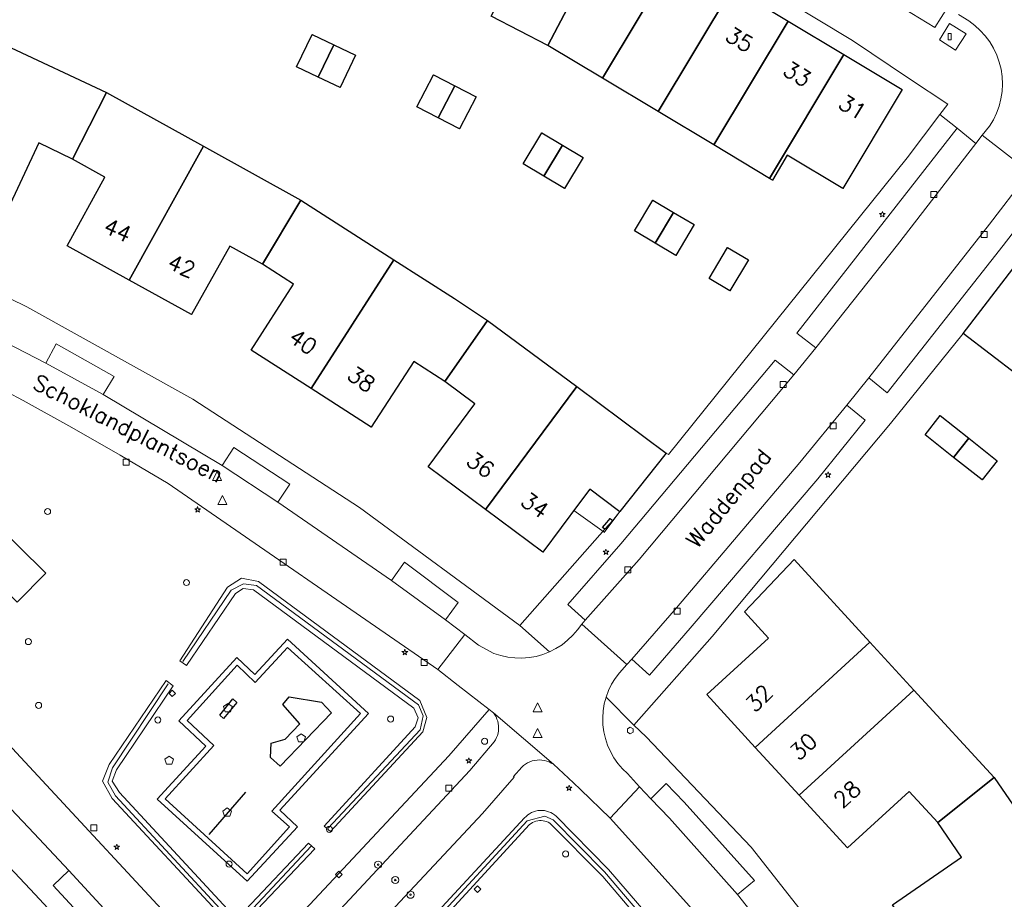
# Model space of a CAD drawing. Header units: metres. Extents: x 105376 to 107446, y 444190 to 447356.
# Tile 59 of 90: x 106950 to 107032, y 446166 to 446239. Entities that reach past the tile are written whole.
import ezdxf
from ezdxf.enums import TextEntityAlignment as Align

# ---------------------------------------------------------------- set-up
doc = ezdxf.new("R2010")
doc.units = ezdxf.units.M
doc.header["$MEASUREMENT"] = 0
for name, color, linetype, lineweight in [('begroeid terreindeel kenmerkpunt', 3, 'Continuous', 0), ('huisnummerreeks BGT', 7, 'Continuous', 0), ('luifel', 220, 'Continuous', 0), ('onbegroeid terreindeel vlak', 5, 'Continuous', 0), ('openbare ruimte label tekst', 7, 'Continuous', 0), ('pand vlak BGT', 1, 'Continuous', 30), ('pand vlak gecombineerd BAG en BGT', 1, 'Continuous', 30), ('s_afsluitpaal', 7, 'Continuous', 0), ('s_afvalbak', 7, 'Continuous', 0), ('s_boom', 7, 'Continuous', 0), ('s_brandkraan_brandput', 7, 'Continuous', 0), ('s_container', 7, 'Continuous', 0), ('s_lantaarnpaal_lichtmast', 7, 'Continuous', 0), ('s_rioolput', 7, 'Continuous', 0), ('s_speelvoorziening', 7, 'Continuous', 0), ('s_speelwerktuig groot', 62, 'Continuous', 30), ('s_straatkolk_trottoirkolk', 7, 'Continuous', 0), ('s_verkeersbordpaal', 7, 'Continuous', 0), ('s_zitbank', 7, 'Continuous', 0), ('vegetatieobject lijn', 5, 'Continuous', 0), ('vlak afvalcontainer', 7, 'Continuous', 0), ('wegdeel vlak', 2, 'Continuous', 0)]:
    doc.layers.add(name, color=color, linetype=linetype, lineweight=lineweight)
doc.styles.get("Standard").update_dxf_attribs({"font": 'romans.shx'})

msp = doc.modelspace()

# ---------------------------------------------------------------- linework, layer by layer
at = {"layer": 'begroeid terreindeel kenmerkpunt', "flags": 128}
for points in [[(106946.099, 446209.897), (106950.197, 446207.736), (106954.257, 446205.505), (106958.279, 446203.205), (106962.261, 446200.837), (106984.706, 446185.358), (106986.416, 446184.036), (106988.991, 446182.032), (106985.629, 446178.183), (106967.662, 446158.955)], [(106966.704, 446160.043), (106947.863, 446180.358)], [(106973.111, 446157.014), (106988.42, 446173.378), (106991.06, 446176.4), (106991.003, 446176.451), (106991.693, 446177.235), (106991.845, 446177.373), (106992.01, 446177.496), (106992.186, 446177.601), (106992.372, 446177.689), (106992.565, 446177.757), (106992.765, 446177.806), (106992.968, 446177.835), (106993.173, 446177.844), (106993.378, 446177.832), (106993.581, 446177.8), (106993.78, 446177.747), (106993.972, 446177.676), (106994.157, 446177.585), (106994.331, 446177.477), (106996.008, 446175.935), (106996.595, 446175.368), (106999.044, 446173.003), (107005.658, 446165.671)], [(106983.692, 446164.109), (106991.928, 446173.01), (106992.055, 446173.142), (106992.195, 446173.261), (106992.346, 446173.366), (106992.506, 446173.455), (106992.675, 446173.527), (106992.849, 446173.583), (106993.029, 446173.62), (106993.211, 446173.64), (106993.395, 446173.641), (106993.577, 446173.624), (106993.758, 446173.589), (106993.933, 446173.536), (106994.103, 446173.466), (106994.264, 446173.379), (106994.417, 446173.277), (106994.558, 446173.16), (106998.92, 446168.728), (107006.496, 446159.942)], [(106983.692, 446164.109), (106991.928, 446173.01), (106992.055, 446173.142), (106992.195, 446173.261), (106992.346, 446173.366), (106992.506, 446173.455), (106992.675, 446173.527), (106992.849, 446173.583), (106993.029, 446173.62), (106993.211, 446173.64), (106993.395, 446173.641), (106993.577, 446173.624), (106993.758, 446173.589), (106993.933, 446173.536), (106994.103, 446173.466), (106994.264, 446173.379), (106994.417, 446173.277), (106994.558, 446173.16), (106998.92, 446168.728), (107006.496, 446159.942)], [(107006.496, 446159.942), (106998.92, 446168.728), (106994.558, 446173.16), (106994.417, 446173.277), (106994.264, 446173.379), (106994.103, 446173.466), (106993.933, 446173.536), (106993.758, 446173.589), (106993.577, 446173.624), (106993.395, 446173.641), (106993.211, 446173.64), (106993.029, 446173.62), (106992.849, 446173.583), (106992.675, 446173.527), (106992.506, 446173.455), (106992.346, 446173.366), (106992.195, 446173.261), (106992.055, 446173.142), (106991.928, 446173.01), (106983.692, 446164.109)], [(107005.801, 446159.489), (106998.446, 446168.138), (106994.027, 446172.584), (106993.896, 446172.654), (106993.758, 446172.71), (106993.615, 446172.753), (106993.469, 446172.78), (106993.32, 446172.793), (106993.172, 446172.791), (106993.024, 446172.774), (106992.878, 446172.742), (106992.737, 446172.696), (106992.601, 446172.635), (106992.471, 446172.561), (106992.35, 446172.475), (106984.243, 446163.648)], [(107005.801, 446159.489), (106998.446, 446168.138), (106994.027, 446172.584), (106993.896, 446172.654), (106993.758, 446172.71), (106993.615, 446172.753), (106993.469, 446172.78), (106993.32, 446172.793), (106993.172, 446172.791), (106993.024, 446172.774), (106992.878, 446172.742), (106992.737, 446172.696), (106992.601, 446172.635), (106992.471, 446172.561), (106992.35, 446172.475), (106984.243, 446163.648)], [(106984.243, 446163.648), (106992.35, 446172.475), (106992.471, 446172.561), (106992.601, 446172.635), (106992.737, 446172.696), (106992.878, 446172.742), (106993.024, 446172.774), (106993.172, 446172.791), (106993.32, 446172.793), (106993.469, 446172.78), (106993.615, 446172.753), (106993.758, 446172.71), (106993.896, 446172.654), (106994.027, 446172.584), (106998.446, 446168.138), (107005.801, 446159.489)]]:
    msp.add_lwpolyline(points, dxfattribs=at)
for points in [[(106949.722, 446190.956), (106952.095, 446193.392), (106942.948, 446202.404), (106940.589, 446199.924)], [(106968.515, 446192.097), (106967.868, 446191.694), (106963.802, 446185.704), (106963.257, 446186.073), (106967.212, 446192.209), (106968.373, 446192.954), (106969.788, 446192.677), (106983.222, 446182.773), (106983.809, 446181.374), (106983.468, 446180.192), (106975.786, 446171.898), (106975.26, 446172.34), (106982.83, 446180.583), (106983.066, 446181.337), (106982.714, 446182.139), (106969.377, 446192.002)], [(106968.515, 446192.097), (106967.868, 446191.694), (106963.802, 446185.704), (106963.257, 446186.073), (106967.212, 446192.209), (106968.373, 446192.954), (106969.788, 446192.677), (106983.222, 446182.773), (106983.809, 446181.374), (106983.468, 446180.192), (106975.786, 446171.898), (106975.26, 446172.34), (106982.83, 446180.583), (106983.066, 446181.337), (106982.714, 446182.139), (106969.377, 446192.002)], [(106969.377, 446192.002), (106982.714, 446182.139), (106983.066, 446181.337), (106982.83, 446180.583), (106975.26, 446172.34), (106975.786, 446171.898), (106983.468, 446180.192), (106983.809, 446181.374), (106983.222, 446182.773), (106969.788, 446192.677), (106968.373, 446192.954), (106967.212, 446192.209), (106963.257, 446186.073), (106963.802, 446185.704), (106967.868, 446191.694), (106968.515, 446192.097)], [(106972.206, 446187.883), (106969.486, 446184.94), (106967.995, 446186.355), (106963.171, 446181.107), (106965.403, 446178.991), (106961.37, 446174.578), (106968.854, 446167.747), (106973.047, 446172.285), (106971.565, 446173.653), (106978.935, 446181.703)], [(106962.681, 446184.017), (106957.978, 446177.021), (106957.615, 446176.083), (106958.215, 446175.134), (106967.202, 446165.425), (106967.984, 446165.113), (106968.718, 446165.366), (106973.954, 446170.909), (106974.465, 446170.457), (106969.142, 446164.845), (106968.008, 446164.293), (106966.674, 446164.873), (106957.615, 446174.62), (106956.814, 446176.071), (106957.365, 446177.452), (106962.109, 446184.458)], [(106962.681, 446184.017), (106957.978, 446177.021), (106957.615, 446176.083), (106958.215, 446175.134), (106967.202, 446165.425), (106967.984, 446165.113), (106968.718, 446165.366), (106973.954, 446170.909), (106974.465, 446170.457), (106969.142, 446164.845), (106968.008, 446164.293), (106966.674, 446164.873), (106957.615, 446174.62), (106956.814, 446176.071), (106957.365, 446177.452), (106962.109, 446184.458)], [(106962.109, 446184.458), (106957.365, 446177.452), (106956.814, 446176.071), (106957.615, 446174.62), (106966.674, 446164.873), (106968.008, 446164.293), (106969.142, 446164.845), (106974.465, 446170.457), (106973.954, 446170.909), (106968.718, 446165.366), (106967.984, 446165.113), (106967.202, 446165.425), (106958.215, 446175.134), (106957.615, 446176.083), (106957.978, 446177.021), (106962.681, 446184.017)]]:
    msp.add_lwpolyline(points, close=True, dxfattribs=at)
at = {"layer": 'luifel'}
for p, q in [((106996.042, 446198.605), (106998.551, 446196.786)), ((106998.567, 446196.774), (106999.848, 446198.496))]:
    msp.add_line(p, q, dxfattribs=at)
at = {"layer": 'onbegroeid terreindeel vlak', "flags": 128}
for points in [[(107001.653, 446248.281), (107019.218, 446237.68), (107023.967, 446234.501), (107027.148, 446232.404), (107026.488, 446231.531), (107023.763, 446227.926), (107003.897, 446203.239), (107003.721, 446203.37), (106996.268, 446208.896), (106988.848, 446214.398), (106986.102, 446216.221), (106981.045, 446219.455), (106973.307, 446224.404), (106965.219, 446228.892), (106957.134, 446233.377), (106948.738, 446237.304)], [(106989.157, 446239.723), (106993.875, 446237.289), (106998.422, 446234.561), (107003.052, 446231.782), (107007.682, 446229.003), (107012.313, 446226.225), (107012.549, 446226.083), (107013.79, 446228.151), (107018.412, 446225.375), (107023.349, 446233.623), (107018.485, 446236.537), (107013.853, 446239.313), (107009.221, 446242.089)], [(106948.729, 446223.248), (106951.522, 446229.177), (106954.3, 446227.831), (106957.014, 446226.332), (106953.857, 446220.616), (106959.04, 446217.755), (106964.222, 446214.893), (106967.409, 446220.587), (106970.125, 446219.076), (106972.716, 446217.422), (106969.191, 446211.939), (106974.184, 446208.728), (106979.177, 446205.517), (106982.704, 446211.001), (106985.301, 446209.311), (106987.795, 446207.47), (106983.917, 446202.22), (106988.688, 446198.673), (106993.458, 446195.125), (106996.511, 446199.236), (106997.357, 446200.375), (106999.76, 446198.562), (106999.848, 446198.496), (106999.266, 446197.752), (106999.2, 446197.806), (106999.066, 446197.914), (106998.776, 446197.585), (106998.424, 446197.186), (106998.623, 446197.025), (106991.544, 446189.022), (106978.203, 446198.833), (106964.321, 446207.861), (106950.525, 446215.543), (106936.331, 446222.463)], [(106948.729, 446223.248), (106951.522, 446229.177), (106954.3, 446227.831), (106957.014, 446226.332), (106953.857, 446220.616), (106959.04, 446217.755), (106964.222, 446214.893), (106967.409, 446220.587), (106970.125, 446219.076), (106972.716, 446217.422), (106969.191, 446211.939), (106974.184, 446208.728), (106979.177, 446205.517), (106982.704, 446211.001), (106985.301, 446209.311), (106987.795, 446207.47), (106983.917, 446202.22), (106988.688, 446198.673), (106993.458, 446195.125), (106996.511, 446199.236), (106997.357, 446200.375), (106999.76, 446198.562), (106999.848, 446198.496), (106999.266, 446197.752), (106999.2, 446197.806), (106999.066, 446197.914), (106998.776, 446197.585), (106998.424, 446197.186), (106998.623, 446197.025), (106991.544, 446189.022), (106978.203, 446198.833), (106964.321, 446207.861), (106950.525, 446215.543), (106936.331, 446222.463)], [(107019.751, 446159.173), (107010.777, 446170.585), (107002.048, 446179.774), (107001.019, 446180.74), (107007.53, 446188.114), (107022.382, 446205.841), (107028.436, 446213.324), (107032.931, 446209.876)]]:
    msp.add_lwpolyline(points, dxfattribs=at)
for points in [[(106976.057, 446237.334), (106974.246, 446238.197), (106972.958, 446235.494), (106974.769, 446234.631), (106976.573, 446233.771), (106977.868, 446236.471)], [(106986.119, 446233.928), (106984.342, 446234.846), (106982.965, 446232.182), (106984.742, 446231.263), (106986.507, 446230.351), (106987.896, 446233.009)], [(106996.802, 446227.946), (106995.089, 446228.976), (106993.376, 446230.006), (106991.827, 446227.434), (106993.542, 446226.403), (106995.255, 446225.373)], [(107002.801, 446220.82), (107004.517, 446219.8), (107006.045, 446222.371), (107004.33, 446223.391), (107002.614, 446224.411), (107001.071, 446221.849)], [(107010.552, 446219.454), (107008.823, 446220.473), (107007.302, 446217.892), (107009.022, 446216.857)], [(107028.897, 446204.611), (107026.527, 446206.492), (107025.259, 446204.894), (107027.628, 446203.013), (107029.998, 446201.132), (107031.266, 446202.73)], [(106949.722, 446190.956), (106940.589, 446199.924), (106942.948, 446202.404), (106952.095, 446193.392)], [(106949.722, 446190.956), (106940.589, 446199.924), (106942.948, 446202.404), (106952.095, 446193.392)], [(106924.574, 446119.059), (106911.805, 446131.7), (106896.995, 446146.383), (106882.149, 446161.071), (106888.733, 446167.753), (106899.022, 446178.162), (106911.736, 446190.999), (106919.053, 446198.399), (106922.129, 446195.596), (106925.173, 446192.758), (106928.184, 446189.886), (106931.162, 446186.979), (106935.259, 446182.996), (106939.313, 446178.969), (106943.323, 446174.898), (106947.288, 446170.784), (106951.208, 446166.642), (106955.093, 446162.467), (106958.944, 446158.26), (106962.76, 446154.022), (106959.006, 446150.29), (106955.204, 446146.607), (106951.353, 446142.975)], [(107024.324, 446183.658), (107020.675, 446187.638), (107014.36, 446194.525), (107010.222, 446190.171), (107012.236, 446187.975), (107007.106, 446183.271), (107011.127, 446178.885), (107014.777, 446174.904), (107018.798, 446170.518), (107023.924, 446175.214), (107026.316, 446172.634), (107028.298, 446169.749), (107022.549, 446165.799), (107025.924, 446160.886), (107028.983, 446156.436), (107032.358, 446151.523), (107038.095, 446155.465), (107039.794, 446152.992), (107044.739, 446156.405), (107039.668, 446163.778), (107036.608, 446168.227), (107031.006, 446176.371)], [(106968.008, 446185.716), (106969.512, 446184.271), (106972.215, 446187.199), (106978.272, 446181.705), (106970.888, 446173.565), (106972.368, 446172.28), (106968.84, 446168.363), (106962.028, 446174.613), (106966.077, 446179.035), (106963.844, 446181.122)], [(106968.008, 446185.716), (106969.512, 446184.271), (106972.215, 446187.199), (106978.272, 446181.705), (106970.888, 446173.565), (106972.368, 446172.28), (106968.84, 446168.363), (106962.028, 446174.613), (106966.077, 446179.035), (106963.844, 446181.122)]]:
    msp.add_lwpolyline(points, close=True, dxfattribs=at)
at = {"layer": 'pand vlak BGT', "flags": 128}
for points in [[(106999.76, 446198.562), (106997.357, 446200.375), (106996.511, 446199.236), (106993.458, 446195.125), (106988.688, 446198.673), (106996.268, 446208.896), (107003.721, 446203.37), (106999.848, 446198.496)], [(106999.76, 446198.562), (106997.357, 446200.375), (106996.511, 446199.236), (106993.458, 446195.125), (106988.688, 446198.673), (106996.268, 446208.896), (107003.721, 446203.37), (106999.848, 446198.496)], [(106998.776, 446197.585), (106999.066, 446197.914), (106999.2, 446197.806), (106999.266, 446197.752), (106998.623, 446197.025), (106998.424, 446197.186)], [(106998.776, 446197.585), (106999.066, 446197.914), (106999.2, 446197.806), (106999.266, 446197.752), (106998.623, 446197.025), (106998.424, 446197.186)]]:
    msp.add_lwpolyline(points, close=True, dxfattribs=at)
at = {"layer": 'pand vlak gecombineerd BAG en BGT', "flags": 128}
for points in [[(106999.619, 446248.208), (106993.875, 446237.289), (106989.157, 446239.723), (106994.83, 446250.678)], [(106999.619, 446248.208), (106993.875, 446237.289), (106989.157, 446239.723), (106994.83, 446250.678)], [(107004.589, 446244.864), (106998.422, 446234.561), (106993.875, 446237.289), (106999.619, 446248.208), (106999.841, 446248.093), (106999.69, 446247.8)], [(107004.589, 446244.864), (106998.422, 446234.561), (106993.875, 446237.289), (106999.619, 446248.208), (106999.841, 446248.093), (106999.69, 446247.8)], [(107004.589, 446244.864), (107009.221, 446242.089), (107003.052, 446231.782), (106998.422, 446234.561)], [(107004.589, 446244.864), (107009.221, 446242.089), (107003.052, 446231.782), (106998.422, 446234.561)], [(107007.682, 446229.003), (107003.052, 446231.782), (107009.221, 446242.089), (107013.853, 446239.313)], [(107007.682, 446229.003), (107003.052, 446231.782), (107009.221, 446242.089), (107013.853, 446239.313)], [(107018.485, 446236.537), (107012.313, 446226.225), (107007.682, 446229.003), (107013.853, 446239.313)], [(107018.485, 446236.537), (107012.313, 446226.225), (107007.682, 446229.003), (107013.853, 446239.313)], [(106976.057, 446237.334), (106974.769, 446234.631), (106972.958, 446235.494), (106974.246, 446238.197)], [(106976.057, 446237.334), (106974.769, 446234.631), (106972.958, 446235.494), (106974.246, 446238.197)], [(106957.134, 446233.377), (106954.3, 446227.831), (106951.522, 446229.177), (106948.729, 446223.248), (106943.349, 446225.782), (106948.738, 446237.304)], [(106957.134, 446233.377), (106954.3, 446227.831), (106951.522, 446229.177), (106948.729, 446223.248), (106943.349, 446225.782), (106948.738, 446237.304)], [(106977.868, 446236.471), (106976.573, 446233.771), (106974.769, 446234.631), (106976.057, 446237.334)], [(106977.868, 446236.471), (106976.573, 446233.771), (106974.769, 446234.631), (106976.057, 446237.334)], [(107012.313, 446226.225), (107018.485, 446236.537), (107023.349, 446233.623), (107018.412, 446225.375), (107013.79, 446228.151), (107012.549, 446226.083)], [(107012.313, 446226.225), (107018.485, 446236.537), (107023.349, 446233.623), (107018.412, 446225.375), (107013.79, 446228.151), (107012.549, 446226.083)], [(106984.742, 446231.263), (106982.965, 446232.182), (106984.342, 446234.846), (106986.119, 446233.928)], [(106984.742, 446231.263), (106982.965, 446232.182), (106984.342, 446234.846), (106986.119, 446233.928)], [(106987.896, 446233.009), (106986.507, 446230.351), (106984.742, 446231.263), (106986.119, 446233.928)], [(106987.896, 446233.009), (106986.507, 446230.351), (106984.742, 446231.263), (106986.119, 446233.928)], [(106965.219, 446228.892), (106959.04, 446217.755), (106953.857, 446220.616), (106957.014, 446226.332), (106954.3, 446227.831), (106957.134, 446233.377)], [(106965.219, 446228.892), (106959.04, 446217.755), (106953.857, 446220.616), (106957.014, 446226.332), (106954.3, 446227.831), (106957.134, 446233.377)], [(106993.542, 446226.403), (106991.827, 446227.434), (106993.376, 446230.006), (106995.089, 446228.976)], [(106993.542, 446226.403), (106991.827, 446227.434), (106993.376, 446230.006), (106995.089, 446228.976)], [(106959.04, 446217.755), (106965.219, 446228.892), (106973.307, 446224.404), (106970.125, 446219.076), (106967.409, 446220.587), (106964.222, 446214.893)], [(106959.04, 446217.755), (106965.219, 446228.892), (106973.307, 446224.404), (106970.125, 446219.076), (106967.409, 446220.587), (106964.222, 446214.893)], [(106993.542, 446226.403), (106995.089, 446228.976), (106996.802, 446227.946), (106995.255, 446225.373)], [(106993.542, 446226.403), (106995.089, 446228.976), (106996.802, 446227.946), (106995.255, 446225.373)], [(106981.045, 446219.455), (106974.184, 446208.728), (106969.191, 446211.939), (106972.716, 446217.422), (106970.125, 446219.076), (106973.307, 446224.404)], [(106981.045, 446219.455), (106974.184, 446208.728), (106969.191, 446211.939), (106972.716, 446217.422), (106970.125, 446219.076), (106973.307, 446224.404)], [(107004.33, 446223.391), (107002.801, 446220.82), (107001.071, 446221.849), (107002.614, 446224.411)], [(107004.33, 446223.391), (107002.801, 446220.82), (107001.071, 446221.849), (107002.614, 446224.411)], [(107006.045, 446222.371), (107004.517, 446219.8), (107002.801, 446220.82), (107004.33, 446223.391)], [(107006.045, 446222.371), (107004.517, 446219.8), (107002.801, 446220.82), (107004.33, 446223.391)], [(107040.247, 446219.833), (107040.455, 446219.672), (107032.931, 446209.876), (107028.436, 446213.324), (107035.781, 446222.887), (107040.064, 446219.596)], [(107040.247, 446219.833), (107040.455, 446219.672), (107032.931, 446209.876), (107028.436, 446213.324), (107035.781, 446222.887), (107040.064, 446219.596)], [(107010.552, 446219.454), (107009.022, 446216.857), (107007.302, 446217.892), (107008.823, 446220.473)], [(107010.552, 446219.454), (107009.022, 446216.857), (107007.302, 446217.892), (107008.823, 446220.473)], [(106988.848, 446214.398), (106985.301, 446209.311), (106982.704, 446211.001), (106979.177, 446205.517), (106974.184, 446208.728), (106981.045, 446219.455), (106986.102, 446216.221)], [(106988.848, 446214.398), (106985.301, 446209.311), (106982.704, 446211.001), (106979.177, 446205.517), (106974.184, 446208.728), (106981.045, 446219.455), (106986.102, 446216.221)], [(106988.688, 446198.673), (106983.917, 446202.22), (106987.795, 446207.47), (106985.301, 446209.311), (106988.848, 446214.398), (106996.268, 446208.896)], [(106988.688, 446198.673), (106983.917, 446202.22), (106987.795, 446207.47), (106985.301, 446209.311), (106988.848, 446214.398), (106996.268, 446208.896)], [(107027.628, 446203.013), (107025.259, 446204.894), (107026.527, 446206.492), (107028.897, 446204.611)], [(107027.628, 446203.013), (107025.259, 446204.894), (107026.527, 446206.492), (107028.897, 446204.611)], [(107028.897, 446204.611), (107031.266, 446202.73), (107029.998, 446201.132), (107027.628, 446203.013)], [(107028.897, 446204.611), (107031.266, 446202.73), (107029.998, 446201.132), (107027.628, 446203.013)], [(107011.127, 446178.885), (107007.106, 446183.271), (107012.236, 446187.975), (107010.222, 446190.171), (107014.36, 446194.525), (107020.675, 446187.638)], [(107011.127, 446178.885), (107007.106, 446183.271), (107012.236, 446187.975), (107010.222, 446190.171), (107014.36, 446194.525), (107020.675, 446187.638)], [(107011.127, 446178.885), (107020.675, 446187.638), (107024.324, 446183.658), (107014.777, 446174.904)], [(107011.127, 446178.885), (107020.675, 446187.638), (107024.324, 446183.658), (107014.777, 446174.904)], [(107031.006, 446176.371), (107026.316, 446172.634), (107023.924, 446175.214), (107018.798, 446170.518), (107014.777, 446174.904), (107024.324, 446183.658)], [(107031.006, 446176.371), (107026.316, 446172.634), (107023.924, 446175.214), (107018.798, 446170.518), (107014.777, 446174.904), (107024.324, 446183.658)], [(107026.316, 446172.634), (107031.006, 446176.371), (107036.608, 446168.227), (107025.924, 446160.886), (107022.549, 446165.799), (107028.298, 446169.749)], [(107026.316, 446172.634), (107031.006, 446176.371), (107036.608, 446168.227), (107025.924, 446160.886), (107022.549, 446165.799), (107028.298, 446169.749)]]:
    msp.add_lwpolyline(points, close=True, dxfattribs=at)
at = {"layer": 's_afsluitpaal', "color": 7, "linetype": 'Continuous', "lineweight": 0, "flags": 128}
for points in [[(106979.449, 446169.128, 1), (106980.049, 446169.128, 1)], [(106979.686, 446169.128, 1), (106979.811, 446169.128, 1)], [(106980.874, 446167.851, 1), (106981.474, 446167.851, 1)], [(106981.112, 446167.851, 1), (106981.237, 446167.851, 1)], [(106982.14, 446166.628, 1), (106982.74, 446166.628, 1)], [(106982.377, 446166.628, 1), (106982.502, 446166.628, 1)]]:
    msp.add_lwpolyline(points, format="xyb", close=True, dxfattribs=at)
at = {"layer": 's_afvalbak', "color": 7, "linetype": 'Continuous', "lineweight": 0, "flags": 128}
for points in [[(106962.345, 446183.381), (106962.62, 446183.106), (106962.895, 446183.381), (106962.62, 446183.656)], [(106976.208, 446168.319), (106976.483, 446168.044), (106976.758, 446168.319), (106976.483, 446168.594)], [(106987.733, 446167.1), (106988.008, 446166.825), (106988.283, 446167.1), (106988.008, 446167.375)]]:
    msp.add_lwpolyline(points, close=True, dxfattribs=at)
at = {"layer": 's_boom', "color": 251, "linetype": 'Continuous', "lineweight": 0, "flags": 128}
for points in [[(106951.995, 446198.508, 1), (106952.495, 446198.508, 1)], [(106963.546, 446192.598, 1), (106964.046, 446192.598, 1)], [(106950.392, 446187.688, 1), (106950.892, 446187.688, 1)], [(106951.245, 446182.378, 1), (106951.745, 446182.378, 1)], [(106980.533, 446181.238, 1), (106981.033, 446181.238, 1)], [(106995.096, 446170.018, 1), (106995.596, 446170.018, 1)]]:
    msp.add_lwpolyline(points, format="xyb", close=True, dxfattribs=at)
at = {"layer": 's_brandkraan_brandput', "color": 7, "linetype": 'Continuous', "lineweight": 0, "flags": 128}
msp.add_lwpolyline([(107000.487, 446180.437), (107000.487, 446180.162), (107000.725, 446180.024), (107000.963, 446180.162), (107000.963, 446180.437), (107000.725, 446180.574)], close=True, dxfattribs=at)
at = {"layer": 's_container', "color": 7, "linetype": 'Continuous', "lineweight": 0, "flags": 128}
msp.add_lwpolyline([(107027.174, 446238.261), (107027.424, 446238.261), (107027.424, 446237.761), (107027.174, 446237.761)], close=True, dxfattribs=at)
at = {"layer": 's_lantaarnpaal_lichtmast', "color": 7, "linetype": 'Continuous', "lineweight": 0, "flags": 128}
for points in [[(107021.646, 446223.29), (107021.464, 446223.29), (107021.611, 446223.183), (107021.555, 446223.011), (107021.702, 446223.117), (107021.849, 446223.011), (107021.793, 446223.183), (107021.94, 446223.29), (107021.758, 446223.29), (107021.702, 446223.463)], [(107017.125, 446201.629), (107016.943, 446201.629), (107017.09, 446201.522), (107017.034, 446201.35), (107017.181, 446201.456), (107017.328, 446201.35), (107017.272, 446201.522), (107017.419, 446201.629), (107017.237, 446201.629), (107017.181, 446201.802)], [(106964.668, 446198.743), (106964.486, 446198.743), (106964.633, 446198.636), (106964.577, 446198.464), (106964.724, 446198.57), (106964.871, 446198.464), (106964.815, 446198.636), (106964.962, 446198.743), (106964.78, 446198.743), (106964.724, 446198.916)], [(106998.651, 446195.215), (106998.469, 446195.215), (106998.616, 446195.108), (106998.56, 446194.936), (106998.707, 446195.042), (106998.854, 446194.936), (106998.798, 446195.108), (106998.945, 446195.215), (106998.763, 446195.215), (106998.707, 446195.388)], [(106981.913, 446186.871), (106981.731, 446186.871), (106981.878, 446186.764), (106981.822, 446186.592), (106981.969, 446186.698), (106982.116, 446186.592), (106982.06, 446186.764), (106982.207, 446186.871), (106982.025, 446186.871), (106981.969, 446187.044)], [(106987.238, 446177.845), (106987.056, 446177.845), (106987.203, 446177.738), (106987.147, 446177.566), (106987.294, 446177.672), (106987.441, 446177.566), (106987.385, 446177.738), (106987.532, 446177.845), (106987.35, 446177.845), (106987.294, 446178.018)], [(106995.578, 446175.574), (106995.396, 446175.574), (106995.543, 446175.467), (106995.487, 446175.295), (106995.634, 446175.401), (106995.781, 446175.295), (106995.725, 446175.467), (106995.872, 446175.574), (106995.69, 446175.574), (106995.634, 446175.747)], [(106957.941, 446170.667), (106957.759, 446170.667), (106957.906, 446170.56), (106957.85, 446170.388), (106957.997, 446170.494), (106958.144, 446170.388), (106958.088, 446170.56), (106958.235, 446170.667), (106958.053, 446170.667), (106957.997, 446170.84)]]:
    msp.add_lwpolyline(points, close=True, dxfattribs=at)
at = {"layer": 's_rioolput', "color": 7, "linetype": 'Continuous', "lineweight": 0, "flags": 128}
for points in [[(106965.965, 446201.088), (106966.715, 446201.088), (106966.34, 446201.838)], [(106966.418, 446199.101), (106967.168, 446199.101), (106966.793, 446199.851)], [(106992.641, 446181.835), (106993.391, 446181.835), (106993.016, 446182.585)], [(106992.636, 446179.719), (106993.386, 446179.719), (106993.011, 446180.469)]]:
    msp.add_lwpolyline(points, close=True, dxfattribs=at)
at = {"layer": 's_speelvoorziening', "color": 7, "linetype": 'Continuous', "lineweight": 0, "flags": 128}
for points in [[(106966.874, 446182.273), (106967.011, 446181.853), (106967.451, 446181.853), (106967.588, 446182.273), (106967.231, 446182.532)], [(106972.987, 446179.758), (106973.124, 446179.338), (106973.564, 446179.338), (106973.701, 446179.758), (106973.344, 446180.017)], [(106962.003, 446177.903), (106962.14, 446177.483), (106962.58, 446177.483), (106962.717, 446177.903), (106962.36, 446178.162)], [(106966.818, 446173.589), (106966.955, 446173.169), (106967.395, 446173.169), (106967.532, 446173.589), (106967.175, 446173.848)]]:
    msp.add_lwpolyline(points, close=True, dxfattribs=at)
at = {"layer": 's_speelwerktuig groot'}
for p, q in [((106966.581, 446181.575), (106967.665, 446182.912)), ((106967.665, 446182.912), (106967.997, 446182.621)), ((106971.826, 446182.445), (106972.355, 446183.087)), ((106972.355, 446183.087), (106975.02, 446182.647)), ((106975.02, 446182.647), (106975.856, 446181.764)), ((106967.997, 446182.621), (106966.88, 446181.296)), ((106973.22, 446180.855), (106971.826, 446182.445)), ((106966.88, 446181.296), (106966.581, 446181.575)), ((106975.856, 446181.764), (106971.606, 446177.314)), ((106972.023, 446179.561), (106973.22, 446180.855)), ((106970.854, 446179.24), (106972.023, 446179.561)), ((106970.793, 446178.049), (106970.854, 446179.24)), ((106971.606, 446177.314), (106970.793, 446178.049)), ((106965.676, 446171.649), (106968.733, 446175.148))]:
    msp.add_line(p, q, dxfattribs=at)
at = {"layer": 's_straatkolk_trottoirkolk', "color": 7, "linetype": 'Continuous', "lineweight": 0, "flags": 128}
for points in [[(107025.74, 446225.137), (107026.24, 446225.137), (107026.24, 446224.637), (107025.74, 446224.637)], [(107029.923, 446221.802), (107030.423, 446221.802), (107030.423, 446221.302), (107029.923, 446221.302)], [(107013.209, 446209.321), (107013.709, 446209.321), (107013.709, 446208.821), (107013.209, 446208.821)], [(107017.358, 446205.893), (107017.858, 446205.893), (107017.858, 446205.393), (107017.358, 446205.393)], [(106958.532, 446202.867), (106959.032, 446202.867), (106959.032, 446202.367), (106958.532, 446202.367)], [(106971.588, 446194.544), (106972.088, 446194.544), (106972.088, 446194.044), (106971.588, 446194.044)], [(107000.28, 446193.917), (107000.78, 446193.917), (107000.78, 446193.417), (107000.28, 446193.417)], [(107004.37, 446190.468), (107004.87, 446190.468), (107004.87, 446189.968), (107004.37, 446189.968)], [(106983.336, 446186.201), (106983.836, 446186.201), (106983.836, 446185.701), (106983.336, 446185.701)], [(106985.387, 446175.729), (106985.887, 446175.729), (106985.887, 446175.229), (106985.387, 446175.229)], [(106955.832, 446172.434), (106956.332, 446172.434), (106956.332, 446171.934), (106955.832, 446171.934)]]:
    msp.add_lwpolyline(points, close=True, dxfattribs=at)
at = {"layer": 's_verkeersbordpaal', "color": 7, "linetype": 'Continuous', "lineweight": 0, "flags": 128}
for points in [[(106988.354, 446179.389, 1), (106988.854, 446179.389, 1)], [(106975.444, 446172.062, 1), (106975.944, 446172.062, 1)]]:
    msp.add_lwpolyline(points, format="xyb", close=True, dxfattribs=at)
at = {"layer": 's_zitbank', "color": 7, "linetype": 'Continuous', "lineweight": 0, "flags": 128}
for points in [[(106961.164, 446181.163, 1), (106961.664, 446181.163, 1)], [(106967.093, 446169.179, 1), (106967.593, 446169.179, 1)]]:
    msp.add_lwpolyline(points, format="xyb", close=True, dxfattribs=at)
at = {"layer": 'vegetatieobject lijn'}
for p, q in [((106968.531, 446192.489), (106967.511, 446191.971)), ((106969.622, 446192.339), (106968.531, 446192.489)), ((106967.511, 446191.971), (106963.506, 446186.037)), ((106983.106, 446182.432), (106969.622, 446192.339)), ((106957.635, 446177.187), (106962.284, 446184.165)), ((106983.491, 446181.499), (106983.106, 446182.432)), ((106983.251, 446180.341), (106983.491, 446181.499)), ((106975.582, 446172.16), (106983.251, 446180.341)), ((106957.257, 446175.993), (106957.635, 446177.187)), ((106957.883, 446174.852), (106957.257, 446175.993)), ((106966.927, 446165.085), (106957.883, 446174.852)), ((106974.184, 446170.667), (106968.937, 446165.06))]:
    msp.add_line(p, q, dxfattribs=at)
at = {"layer": 'vegetatieobject lijn', "flags": 128}
msp.add_lwpolyline([(106984.031, 446163.944), (106992.139, 446172.773), (106993.625, 446173.163), (106994.312, 446172.851), (106998.573, 446168.523), (107006.038, 446159.766), (107013.011, 446150.613), (107016.952, 446144.351)], dxfattribs=at)
at = {"layer": 'vlak afvalcontainer', "flags": 128}
msp.add_lwpolyline([(107028.669, 446238.259), (107027.785, 446236.897), (107026.462, 446237.74), (107027.301, 446239.108)], close=True, dxfattribs=at)
msp.add_lwpolyline([(107028.669, 446238.259), (107027.785, 446236.897), (107026.462, 446237.74), (107027.301, 446239.108)], close=True, dxfattribs=at)
at = {"layer": 'wegdeel vlak', "flags": 128}
for points in [[(107027.121, 446240.424), (107026.063, 446238.775), (107021.6, 446241.511), (107012.541, 446246.651), (107003.217, 446251.294), (106998.601, 446253.362), (106970.388, 446265.884), (106953.745, 446273.229), (106954.559, 446275.047), (106971.03, 446267.774), (107003.868, 446253.164), (107013.335, 446248.46), (107022.541, 446243.262)], [(107027.121, 446240.424), (107026.063, 446238.775), (107021.6, 446241.511), (107012.541, 446246.651), (107003.217, 446251.294), (106998.601, 446253.362), (106970.388, 446265.884), (106953.745, 446273.229), (106954.559, 446275.047), (106971.03, 446267.774), (107003.868, 446253.164), (107013.335, 446248.46), (107022.541, 446243.262)], [(107003.721, 446203.37), (107003.897, 446203.239), (107023.763, 446227.926), (107026.488, 446231.531), (107027.922, 446230.388), (107014.575, 446213.356), (107016.162, 446212.129), (107014.342, 446209.873), (107012.782, 446211.107), (106999.952, 446195.809), (106995.527, 446190.776), (106996.979, 446189.459), (106996.703, 446189.124), (106996.333, 446188.677), (106995.947, 446188.219), (106995.516, 446187.801), (106995.047, 446187.429), (106994.542, 446187.105), (106994.008, 446186.833), (106991.544, 446189.022), (106998.623, 446197.025), (106999.266, 446197.752), (106999.848, 446198.496)], [(107003.721, 446203.37), (107003.897, 446203.239), (107023.763, 446227.926), (107026.488, 446231.531), (107027.922, 446230.388), (107014.575, 446213.356), (107016.162, 446212.129), (107014.342, 446209.873), (107012.782, 446211.107), (106999.952, 446195.809), (106995.527, 446190.776), (106996.979, 446189.459), (106996.703, 446189.124), (106996.333, 446188.677), (106995.947, 446188.219), (106995.516, 446187.801), (106995.047, 446187.429), (106994.542, 446187.105), (106994.008, 446186.833), (106991.544, 446189.022), (106998.623, 446197.025), (106999.266, 446197.752), (106999.848, 446198.496)], [(107027.922, 446230.388), (107029.491, 446229.137), (107022.957, 446220.69), (107016.162, 446212.129), (107014.575, 446213.356)], [(107027.922, 446230.388), (107029.491, 446229.137), (107022.957, 446220.69), (107016.162, 446212.129), (107014.575, 446213.356)], [(107016.162, 446212.129), (107022.957, 446220.69), (107029.491, 446229.137), (107030.021, 446229.805), (107033.98, 446226.739), (107033.641, 446226.343), (107030.618, 446222.421), (107020.565, 446209.638), (107018.753, 446207.35), (107014.837, 446202.572), (107004.582, 446190.507), (107000.845, 446186.214), (107000.436, 446185.787), (106996.703, 446189.124), (106996.979, 446189.459), (107001.456, 446194.515), (107014.342, 446209.873)], [(107016.162, 446212.129), (107022.957, 446220.69), (107029.491, 446229.137), (107030.021, 446229.805), (107033.98, 446226.739), (107033.641, 446226.343), (107030.618, 446222.421), (107020.565, 446209.638), (107018.753, 446207.35), (107014.837, 446202.572), (107004.582, 446190.507), (107000.845, 446186.214), (107000.436, 446185.787), (106996.703, 446189.124), (106996.979, 446189.459), (107001.456, 446194.515), (107014.342, 446209.873)], [(107031.745, 446220.651), (107022.112, 446208.383), (107020.565, 446209.638), (107030.618, 446222.421), (107033.641, 446226.343), (107035.219, 446225.13)], [(107031.745, 446220.651), (107022.112, 446208.383), (107020.565, 446209.638), (107030.618, 446222.421), (107033.641, 446226.343), (107035.219, 446225.13)], [(106937.013, 446218.413), (106941.972, 446216.063), (106952.101, 446210.842), (106956.873, 446208.245), (106966.767, 446202.339), (106971.401, 446199.288), (106980.862, 446192.764), (106985.343, 446189.491), (106986.957, 446188.263), (106984.706, 446185.358), (106962.261, 446200.837), (106958.279, 446203.205), (106954.257, 446205.505), (106950.197, 446207.736), (106946.099, 446209.897), (106941.964, 446211.987), (106937.795, 446214.007), (106933.591, 446215.955), (106932.588, 446216.407), (106929.326, 446217.843), (106930.817, 446221.191), (106931.342, 446220.956)], [(106937.013, 446218.413), (106941.972, 446216.063), (106952.101, 446210.842), (106956.873, 446208.245), (106966.767, 446202.339), (106971.401, 446199.288), (106980.862, 446192.764), (106985.343, 446189.491), (106986.957, 446188.263), (106984.706, 446185.358), (106962.261, 446200.837), (106958.279, 446203.205), (106954.257, 446205.505), (106950.197, 446207.736), (106946.099, 446209.897), (106941.964, 446211.987), (106937.795, 446214.007), (106933.591, 446215.955), (106932.588, 446216.407), (106929.326, 446217.843), (106930.817, 446221.191), (106931.342, 446220.956)], [(106956.873, 446208.245), (106952.101, 446210.842), (106952.953, 446212.445), (106957.793, 446209.75)], [(106956.873, 446208.245), (106952.101, 446210.842), (106952.953, 446212.445), (106957.793, 446209.75)], [(106999.952, 446195.809), (107012.782, 446211.107), (107014.342, 446209.873), (107001.456, 446194.515), (106996.979, 446189.459), (106995.527, 446190.776)], [(106999.952, 446195.809), (107012.782, 446211.107), (107014.342, 446209.873), (107001.456, 446194.515), (106996.979, 446189.459), (106995.527, 446190.776)], [(107004.582, 446190.507), (107014.837, 446202.572), (107018.753, 446207.35), (107020.282, 446206.107), (107016.325, 446201.236), (107005.715, 446188.797), (107002.315, 446184.902), (107000.845, 446186.214)], [(107004.582, 446190.507), (107014.837, 446202.572), (107018.753, 446207.35), (107020.282, 446206.107), (107016.325, 446201.236), (107005.715, 446188.797), (107002.315, 446184.902), (107000.845, 446186.214)], [(106920.904, 446201.334), (106923.434, 446203.995), (106947.863, 446180.358), (106966.704, 446160.043), (106963.947, 446157.687), (106961.476, 446160.547), (106954.015, 446168.643), (106951.113, 446171.725), (106948.193, 446174.79), (106944.839, 446178.214), (106941.022, 446182.084), (106938.37, 446184.773), (106935.691, 446187.435), (106932.986, 446190.07), (106924.978, 446197.577)], [(106920.904, 446201.334), (106923.434, 446203.995), (106947.863, 446180.358), (106966.704, 446160.043), (106963.947, 446157.687), (106961.476, 446160.547), (106954.015, 446168.643), (106951.113, 446171.725), (106948.193, 446174.79), (106944.839, 446178.214), (106941.022, 446182.084), (106938.37, 446184.773), (106935.691, 446187.435), (106932.986, 446190.07), (106924.978, 446197.577)], [(106971.401, 446199.288), (106966.767, 446202.339), (106967.744, 446203.84), (106972.391, 446200.792)], [(106971.401, 446199.288), (106966.767, 446202.339), (106967.744, 446203.84), (106972.391, 446200.792)], [(106980.862, 446192.764), (106981.946, 446194.282), (106986.419, 446190.927), (106985.343, 446189.491)], [(106980.862, 446192.764), (106981.946, 446194.282), (106986.419, 446190.927), (106985.343, 446189.491)], [(106984.706, 446185.358), (106986.957, 446188.263), (106988.085, 446187.402), (106989.385, 446186.708), (106989.948, 446186.522), (106990.527, 446186.393), (106991.116, 446186.321), (106991.709, 446186.308), (106992.3, 446186.353), (106992.885, 446186.457), (106993.456, 446186.617), (106994.008, 446186.833), (106994.542, 446187.105), (106995.047, 446187.429), (106995.516, 446187.801), (106995.947, 446188.219), (106996.333, 446188.677), (106996.703, 446189.124), (107000.436, 446185.787), (106999.821, 446185.094), (106999.471, 446184.628), (106999.168, 446184.13), (106998.914, 446183.605), (106998.713, 446183.058), (106998.566, 446182.495), (106998.473, 446181.921), (106998.436, 446181.341), (106998.455, 446180.759), (106998.531, 446180.183), (106998.661, 446179.616), (106998.845, 446179.064), (106999.082, 446178.533), (106999.369, 446178.027), (106999.703, 446177.551), (107000.082, 446177.109), (107000.501, 446176.706), (107001.494, 446175.605), (106999.044, 446173.003), (106996.595, 446175.368), (106996.008, 446175.935), (106994.331, 446177.477), (106989.341, 446181.758), (106988.991, 446182.032), (106986.416, 446184.036)], [(106984.706, 446185.358), (106986.957, 446188.263), (106988.085, 446187.402), (106989.385, 446186.708), (106989.948, 446186.522), (106990.527, 446186.393), (106991.116, 446186.321), (106991.709, 446186.308), (106992.3, 446186.353), (106992.885, 446186.457), (106993.456, 446186.617), (106994.008, 446186.833), (106994.542, 446187.105), (106995.047, 446187.429), (106995.516, 446187.801), (106995.947, 446188.219), (106996.333, 446188.677), (106996.703, 446189.124), (107000.436, 446185.787), (106999.821, 446185.094), (106999.471, 446184.628), (106999.168, 446184.13), (106998.914, 446183.605), (106998.713, 446183.058), (106998.566, 446182.495), (106998.473, 446181.921), (106998.436, 446181.341), (106998.455, 446180.759), (106998.531, 446180.183), (106998.661, 446179.616), (106998.845, 446179.064), (106999.082, 446178.533), (106999.369, 446178.027), (106999.703, 446177.551), (107000.082, 446177.109), (107000.501, 446176.706), (107001.494, 446175.605), (106999.044, 446173.003), (106996.595, 446175.368), (106996.008, 446175.935), (106994.331, 446177.477), (106989.341, 446181.758), (106988.991, 446182.032), (106986.416, 446184.036)], [(106978.935, 446181.703), (106971.565, 446173.653), (106973.047, 446172.285), (106968.854, 446167.747), (106961.37, 446174.578), (106965.403, 446178.991), (106963.171, 446181.107), (106967.995, 446186.355), (106969.486, 446184.94), (106972.206, 446187.883)], [(106963.844, 446181.122), (106966.077, 446179.035), (106962.028, 446174.613), (106968.84, 446168.363), (106972.368, 446172.28), (106970.888, 446173.565), (106978.272, 446181.705), (106972.215, 446187.199), (106969.512, 446184.271), (106968.008, 446185.716)], [(107001.494, 446175.605), (107002.44, 446174.596), (107003.998, 446172.984), (107009.651, 446166.651), (107016.645, 446157.778), (107017.684, 446156.329), (107022.704, 446148.646), (107024.068, 446146.389), (107028.369, 446138.801), (107025.204, 446137.008), (107023.01, 446140.895), (107017.732, 446149.636), (107011.872, 446157.997), (107005.658, 446165.671), (106999.044, 446173.003)], [(107001.494, 446175.605), (107002.44, 446174.596), (107003.998, 446172.984), (107009.651, 446166.651), (107016.645, 446157.778), (107017.684, 446156.329), (107022.704, 446148.646), (107024.068, 446146.389), (107028.369, 446138.801), (107025.204, 446137.008), (107023.01, 446140.895), (107017.732, 446149.636), (107011.872, 446157.997), (107005.658, 446165.671), (106999.044, 446173.003)], [(107009.651, 446166.651), (107003.998, 446172.984), (107002.44, 446174.596), (107003.701, 446175.872), (107005.214, 446174.337), (107011.056, 446167.818)], [(107009.651, 446166.651), (107003.998, 446172.984), (107002.44, 446174.596), (107003.701, 446175.872), (107005.214, 446174.337), (107011.056, 446167.818)], [(106961.476, 446160.547), (106960.158, 446159.337), (106952.698, 446167.394), (106954.015, 446168.643)], [(106961.476, 446160.547), (106960.158, 446159.337), (106952.698, 446167.394), (106954.015, 446168.643)]]:
    msp.add_lwpolyline(points, close=True, dxfattribs=at)
for points in [[(107028.051, 446239.855), (107028.889, 446239.316), (107029.388, 446238.948), (107029.849, 446238.533), (107030.266, 446238.075), (107030.637, 446237.578), (107030.956, 446237.046), (107031.222, 446236.486), (107031.431, 446235.902), (107031.581, 446235.3), (107031.671, 446234.687), (107031.701, 446234.068), (107031.669, 446233.448), (107031.576, 446232.835), (107031.423, 446232.234), (107031.212, 446231.651), (107030.944, 446231.092), (107030.623, 446230.562), (107030.021, 446229.805), (107029.491, 446229.137), (107027.922, 446230.388), (107026.488, 446231.531), (107027.148, 446232.404), (107023.967, 446234.501), (107019.218, 446237.68), (107001.653, 446248.281)], [(107028.051, 446239.855), (107028.889, 446239.316), (107029.388, 446238.948), (107029.849, 446238.533), (107030.266, 446238.075), (107030.637, 446237.578), (107030.956, 446237.046), (107031.222, 446236.486), (107031.431, 446235.902), (107031.581, 446235.3), (107031.671, 446234.687), (107031.701, 446234.068), (107031.669, 446233.448), (107031.576, 446232.835), (107031.423, 446232.234), (107031.212, 446231.651), (107030.944, 446231.092), (107030.623, 446230.562), (107030.021, 446229.805), (107029.491, 446229.137), (107027.922, 446230.388), (107026.488, 446231.531), (107027.148, 446232.404), (107023.967, 446234.501), (107019.218, 446237.68), (107001.653, 446248.281)], [(107021.6, 446241.511), (107026.063, 446238.775), (107027.121, 446240.424)], [(107021.6, 446241.511), (107026.063, 446238.775), (107027.121, 446240.424)], [(107033.98, 446226.739), (107030.021, 446229.805), (107030.623, 446230.562), (107030.944, 446231.092), (107031.212, 446231.651), (107031.423, 446232.234), (107031.576, 446232.835), (107031.669, 446233.448), (107031.701, 446234.068), (107031.671, 446234.687), (107031.581, 446235.3), (107031.431, 446235.902), (107031.222, 446236.486), (107030.956, 446237.046), (107030.637, 446237.578), (107030.266, 446238.075), (107029.849, 446238.533), (107029.388, 446238.948), (107028.889, 446239.316), (107028.051, 446239.855)], [(107033.98, 446226.739), (107030.021, 446229.805), (107030.623, 446230.562), (107030.944, 446231.092), (107031.212, 446231.651), (107031.423, 446232.234), (107031.576, 446232.835), (107031.669, 446233.448), (107031.701, 446234.068), (107031.671, 446234.687), (107031.581, 446235.3), (107031.431, 446235.902), (107031.222, 446236.486), (107030.956, 446237.046), (107030.637, 446237.578), (107030.266, 446238.075), (107029.849, 446238.533), (107029.388, 446238.948), (107028.889, 446239.316), (107028.051, 446239.855)], [(107035.781, 446222.887), (107028.436, 446213.324), (107022.382, 446205.841), (107007.53, 446188.114), (107001.019, 446180.74), (106998.713, 446183.058), (106998.914, 446183.605), (106999.168, 446184.13), (106999.471, 446184.628), (106999.821, 446185.094), (107000.436, 446185.787), (107000.845, 446186.214), (107002.315, 446184.902), (107005.715, 446188.797), (107016.325, 446201.236), (107020.282, 446206.107), (107018.753, 446207.35), (107020.565, 446209.638), (107022.112, 446208.383), (107031.745, 446220.651), (107035.219, 446225.13)], [(107035.781, 446222.887), (107028.436, 446213.324), (107022.382, 446205.841), (107007.53, 446188.114), (107001.019, 446180.74), (106998.713, 446183.058), (106998.914, 446183.605), (106999.168, 446184.13), (106999.471, 446184.628), (106999.821, 446185.094), (107000.436, 446185.787), (107000.845, 446186.214), (107002.315, 446184.902), (107005.715, 446188.797), (107016.325, 446201.236), (107020.282, 446206.107), (107018.753, 446207.35), (107020.565, 446209.638), (107022.112, 446208.383), (107031.745, 446220.651), (107035.219, 446225.13)], [(106936.331, 446222.463), (106950.525, 446215.543), (106964.321, 446207.861), (106978.203, 446198.833), (106991.544, 446189.022), (106994.008, 446186.833), (106993.456, 446186.617), (106992.885, 446186.457), (106992.3, 446186.353), (106991.709, 446186.308), (106991.116, 446186.321), (106990.527, 446186.393), (106989.948, 446186.522), (106989.385, 446186.708), (106988.085, 446187.402), (106986.957, 446188.263), (106985.343, 446189.491), (106986.419, 446190.927), (106981.946, 446194.282), (106980.862, 446192.764), (106971.401, 446199.288), (106972.391, 446200.792), (106967.744, 446203.84), (106966.767, 446202.339), (106956.873, 446208.245), (106957.793, 446209.75), (106952.953, 446212.445), (106952.101, 446210.842), (106941.972, 446216.063)], [(106936.331, 446222.463), (106950.525, 446215.543), (106964.321, 446207.861), (106978.203, 446198.833), (106991.544, 446189.022), (106994.008, 446186.833), (106993.456, 446186.617), (106992.885, 446186.457), (106992.3, 446186.353), (106991.709, 446186.308), (106991.116, 446186.321), (106990.527, 446186.393), (106989.948, 446186.522), (106989.385, 446186.708), (106988.085, 446187.402), (106986.957, 446188.263), (106985.343, 446189.491), (106986.419, 446190.927), (106981.946, 446194.282), (106980.862, 446192.764), (106971.401, 446199.288), (106972.391, 446200.792), (106967.744, 446203.84), (106966.767, 446202.339), (106956.873, 446208.245), (106957.793, 446209.75), (106952.953, 446212.445), (106952.101, 446210.842), (106941.972, 446216.063)], [(107016.645, 446157.778), (107009.651, 446166.651), (107011.056, 446167.818), (107005.214, 446174.337), (107003.701, 446175.872), (107002.44, 446174.596), (107001.494, 446175.605), (107000.501, 446176.706), (107000.082, 446177.109), (106999.703, 446177.551), (106999.369, 446178.027), (106999.082, 446178.533), (106998.845, 446179.064), (106998.661, 446179.616), (106998.531, 446180.183), (106998.455, 446180.759), (106998.436, 446181.341), (106998.473, 446181.921), (106998.566, 446182.495), (106998.713, 446183.058), (107001.019, 446180.74), (107002.048, 446179.774), (107010.777, 446170.585), (107019.751, 446159.173)], [(107016.645, 446157.778), (107009.651, 446166.651), (107011.056, 446167.818), (107005.214, 446174.337), (107003.701, 446175.872), (107002.44, 446174.596), (107001.494, 446175.605), (107000.501, 446176.706), (107000.082, 446177.109), (106999.703, 446177.551), (106999.369, 446178.027), (106999.082, 446178.533), (106998.845, 446179.064), (106998.661, 446179.616), (106998.531, 446180.183), (106998.455, 446180.759), (106998.436, 446181.341), (106998.473, 446181.921), (106998.566, 446182.495), (106998.713, 446183.058), (107001.019, 446180.74), (107002.048, 446179.774), (107010.777, 446170.585), (107019.751, 446159.173)], [(106967.662, 446158.955), (106985.629, 446178.183), (106988.991, 446182.032), (106989.341, 446181.758), (106989.456, 446181.596), (106989.554, 446181.424), (106989.635, 446181.244), (106989.698, 446181.056), (106989.743, 446180.862), (106989.768, 446180.666), (106989.773, 446180.468), (106989.76, 446180.27), (106989.727, 446180.075), (106989.674, 446179.883), (106989.604, 446179.698), (106989.515, 446179.521), (106989.41, 446179.353), (106987.37, 446176.97), (106970.418, 446158.798)], [(106967.662, 446158.955), (106985.629, 446178.183), (106988.991, 446182.032), (106989.341, 446181.758), (106989.456, 446181.596), (106989.554, 446181.424), (106989.635, 446181.244), (106989.698, 446181.056), (106989.743, 446180.862), (106989.768, 446180.666), (106989.773, 446180.468), (106989.76, 446180.27), (106989.727, 446180.075), (106989.674, 446179.883), (106989.604, 446179.698), (106989.515, 446179.521), (106989.41, 446179.353), (106987.37, 446176.97), (106970.418, 446158.798)], [(106970.418, 446158.798), (106987.37, 446176.97), (106989.41, 446179.353), (106989.515, 446179.521), (106989.604, 446179.698), (106989.674, 446179.883), (106989.727, 446180.075), (106989.76, 446180.27), (106989.773, 446180.468), (106989.768, 446180.666), (106989.743, 446180.862), (106989.698, 446181.056), (106989.635, 446181.244), (106989.554, 446181.424), (106989.456, 446181.596), (106989.341, 446181.758), (106994.331, 446177.477), (106994.157, 446177.585), (106993.972, 446177.676), (106993.78, 446177.747), (106993.581, 446177.8), (106993.378, 446177.832), (106993.173, 446177.844), (106992.968, 446177.835), (106992.765, 446177.806), (106992.565, 446177.757), (106992.372, 446177.689), (106992.186, 446177.601), (106992.01, 446177.496), (106991.845, 446177.373), (106991.693, 446177.235), (106991.003, 446176.451), (106991.06, 446176.4), (106988.42, 446173.378), (106973.111, 446157.014)], [(106970.418, 446158.798), (106987.37, 446176.97), (106989.41, 446179.353), (106989.515, 446179.521), (106989.604, 446179.698), (106989.674, 446179.883), (106989.727, 446180.075), (106989.76, 446180.27), (106989.773, 446180.468), (106989.768, 446180.666), (106989.743, 446180.862), (106989.698, 446181.056), (106989.635, 446181.244), (106989.554, 446181.424), (106989.456, 446181.596), (106989.341, 446181.758), (106994.331, 446177.477), (106994.157, 446177.585), (106993.972, 446177.676), (106993.78, 446177.747), (106993.581, 446177.8), (106993.378, 446177.832), (106993.173, 446177.844), (106992.968, 446177.835), (106992.765, 446177.806), (106992.565, 446177.757), (106992.372, 446177.689), (106992.186, 446177.601), (106992.01, 446177.496), (106991.845, 446177.373), (106991.693, 446177.235), (106991.003, 446176.451), (106991.06, 446176.4), (106988.42, 446173.378), (106973.111, 446157.014)], [(106948.193, 446174.79), (106951.113, 446171.725), (106954.015, 446168.643), (106952.698, 446167.394), (106960.158, 446159.337)], [(106948.193, 446174.79), (106951.113, 446171.725), (106954.015, 446168.643), (106952.698, 446167.394), (106960.158, 446159.337)], [(106955.093, 446162.467), (106951.208, 446166.642), (106947.288, 446170.784)], [(106955.093, 446162.467), (106951.208, 446166.642), (106947.288, 446170.784)]]:
    msp.add_lwpolyline(points, dxfattribs=at)

# ---------------------------------------------------------------- texts
at = {"layer": 'huisnummerreeks BGT'}
for s, rotation, p in [('35', 329.1, (107009.818, 446237.77)), ('33', 329.1, (107014.612, 446234.901)), ('31', 329.1, (107019.224, 446232.14)), ('44', 336, (106958.075, 446221.915)), ('42', 336, (106963.399, 446218.935)), ('40', 325, (106973.501, 446212.636)), ('38', 325, (106978.349, 446209.518)), ('36', 325, (106988.266, 446202.385)), ('34', 325, (106992.795, 446199.021)), ('32', 44.9, (107011.44, 446182.983)), ('30', 42.5, (107015.129, 446178.959)), ('28', 42.5, (107018.765, 446174.993))]:
    msp.add_text(s, height=1.3229, rotation=rotation, dxfattribs=at).set_placement(p, align=Align.MIDDLE_CENTER)
at = {"layer": 'openbare ruimte label tekst'}
for s, height, rotation, p in [('Schoklandplantsoen', 1.32293, 332.9, (106958.958, 446205.408)), ('Waddenpad', 1.3229, 50.7, (107008.915, 446199.616))]:
    msp.add_text(s, height=height, rotation=rotation, dxfattribs=at).set_placement(p, align=Align.MIDDLE_CENTER)

doc.saveas('drawing.dxf')
